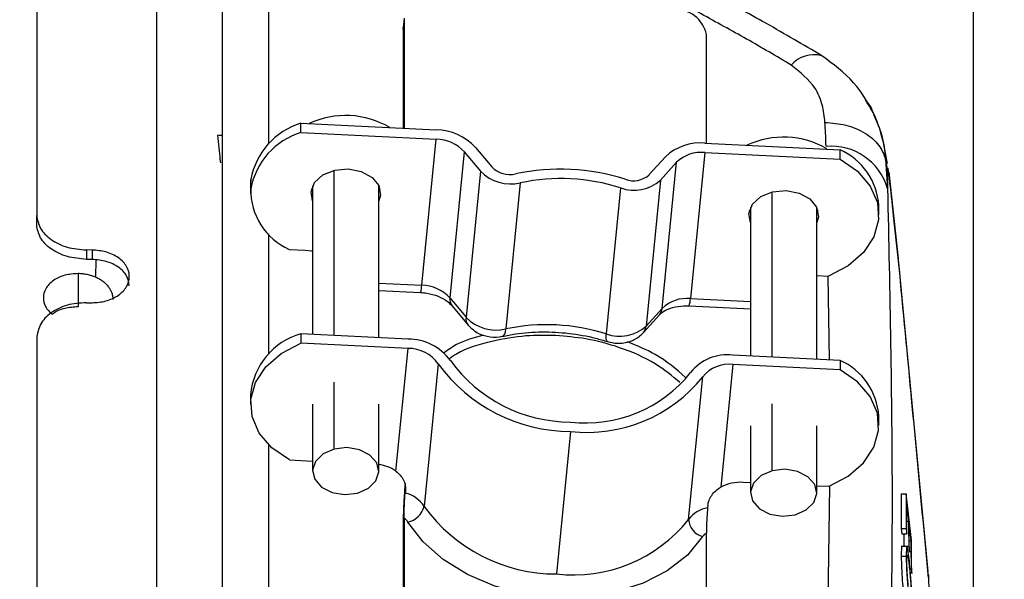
# Model space of a CAD drawing. Header units: millimetres. Extents: x 0 to 594, y 0 to 420.
# Tile 24 of 45: x 278 to 298, y 283 to 294. Entities that reach past the tile are written whole.
import ezdxf

# ---------------------------------------------------------------- set-up
doc = ezdxf.new("R2010")
doc.units = ezdxf.units.MM
doc.layers.add('SLD-0', color=7, linetype='Continuous')
doc.styles.add('SLDTEXTSTYLE0', font='TXT', dxfattribs={"width": 0.75})
doc.dimstyles.new('SLDDIMSTYLE1', dxfattribs={"dimtxt": 3.5, "dimasz": 3.2, "dimexe": 0, "dimexo": 0.0625, "dimgap": 0.875, "dimtad": 1, "dimdec": 1, "dimlfac": 3, "dimrnd": 1e-09, "dimzin": 12, "dimdsep": 46, "dimtxsty": 'SLDTEXTSTYLE0', "dimsah": 1, "dimcen": 0.09, "dimadec": 0, "dimazin": 3, "dimtfac": 1, "dimtdec": 1, "dimtofl": 0, "dimtmove": 0, "dimatfit": 3, "dimfxl": 1, "dimfrac": 2, "dimtolj": 1, "dimtzin": 12, "dimarcsym": 0})
doc.dimstyles.new('SLDDIMSTYLE3', dxfattribs={"dimtxt": 3.5, "dimasz": 3.2, "dimexe": 0, "dimexo": 0.0625, "dimgap": 0.875, "dimtad": 1, "dimdec": 1, "dimlfac": 3, "dimrnd": 1e-09, "dimzin": 4, "dimdsep": 46, "dimtxsty": 'SLDTEXTSTYLE0', "dimsah": 1, "dimcen": 0.09, "dimadec": 0, "dimazin": 1, "dimtfac": 1, "dimtdec": 1, "dimtofl": 0, "dimtmove": 0, "dimatfit": 3, "dimfxl": 1, "dimfrac": 2, "dimtolj": 1, "dimtzin": 12, "dimarcsym": 0})

# ---------------------------------------------------------------- blocks, each defined once
blk = doc.blocks.new('_D_4')
at = {"layer": 'SLD-0', "color": 7, "transparency": 16777216}
for p, q in [((260.234, 349.441), (259.167, 349.441)), ((259.167, 349.441), (259.167, 343.885)), ((269.285, 349.441), (270.351, 349.441)), ((270.351, 349.441), (270.351, 343.885)), ((259.167, 343.885), (260.234, 343.885)), ((270.351, 343.885), (269.285, 343.885)), ((232.009, 309.733), (232.009, 339.648)), ((297.509, 269.702), (297.509, 339.648)), ((232.009, 338.648), (297.509, 338.648))]:
    blk.add_line(p, q, dxfattribs=at)
for points in [[(232.009, 338.648), (235.209, 338.098), (235.209, 339.198)], [(297.509, 338.648), (294.309, 339.198), (294.309, 338.098)]]:
    blk.add_solid(points, dxfattribs=at)
at = {"layer": 'SLD-0', "color": 7, "transparency": 16777216, "char_height": 3.5, "attachment_point": 1, "style": 'SLDTEXTSTYLE0'}
for s, insert in [('7.74', (260.234, 348.396)), ('196.5', (258.94, 343.16))]:
    blk.add_mtext(s, dxfattribs=dict(at, insert=insert))
blk = doc.blocks.new('_D_6')
at = {"layer": 'SLD-0', "color": 7, "transparency": 16777216}
for p, q in [((234.809, 303.822), (315.277, 303.822)), ((314.277, 303.822), (314.277, 214.155)), ((302.454, 264.807), (302.454, 265.874)), ((302.454, 265.874), (308.01, 265.874)), ((308.01, 265.874), (308.01, 264.807)), ((302.454, 253.17), (302.454, 252.103)), ((308.01, 252.103), (308.01, 253.17)), ((302.454, 252.103), (308.01, 252.103)), ((234.809, 214.155), (315.277, 214.155))]:
    blk.add_line(p, q, dxfattribs=at)
for points in [[(314.277, 303.822), (313.727, 300.622), (314.827, 300.622)], [(314.277, 214.155), (314.827, 217.355), (313.727, 217.355)]]:
    blk.add_solid(points, dxfattribs=at)
at = {"layer": 'SLD-0', "color": 7, "transparency": 16777216, "char_height": 3.5, "attachment_point": 1, "rotation": 90, "style": 'SLDTEXTSTYLE0'}
for s, insert in [('269.0', (309.766, 255.809)), ('10.59', (303.498, 253.17)), ('%%c', (309.766, 250.531))]:
    blk.add_mtext(s, dxfattribs=dict(at, insert=insert))

msp = doc.modelspace()

# ---------------------------------------------------------------- linework, layer by layer
at = {"color": 7, "linetype": 'Continuous', "lineweight": 25}
for p, q in [((278.659, 296.023), (278.659, 289.999)), ((281.077, 279.201), (281.077, 295.921)), ((283.322, 295.675), (283.322, 291.434)), ((282.392, 294.75), (282.392, 278.562)), ((286.051, 293.936), (286.033, 293.748)), ((286.053, 293.969), (286.034, 293.781)), ((286.051, 293.936), (286.051, 291.752)), ((286.033, 293.748), (286.034, 293.781)), ((286.033, 293.748), (286.033, 291.753)), ((292.136, 291.451), (292.136, 293.635)), ((283.975, 291.666), (283.975, 291.854)), ((283.975, 291.854), (286.697, 291.72)), ((283.975, 291.666), (286.697, 291.531)), ((286.407, 288.592), (286.697, 291.531)), ((287.264, 291.278), (286.974, 288.339)), ((287.264, 291.278), (287.589, 290.887)), ((287.491, 291.366), (287.816, 290.974)), ((292.104, 291.452), (294.826, 291.318)), ((294.826, 291.129), (294.826, 291.318)), ((290.985, 290.818), (291.31, 291.177)), ((292.104, 291.264), (291.813, 288.325)), ((292.104, 291.264), (294.826, 291.129)), ((295.741, 291.133), (295.78, 290.542)), ((284.645, 287.585), (284.645, 290.906)), ((287.589, 290.887), (287.299, 287.948)), ((291.212, 290.708), (291.537, 291.067)), ((291.246, 288.128), (291.537, 291.067)), ((295.797, 290.865), (295.762, 291.038)), ((282.967, 290.723), (282.962, 290.624)), ((282.967, 290.534), (282.967, 290.723)), ((291.212, 290.708), (290.921, 287.769)), ((296.002, 289.131), (295.812, 290.867)), ((282.962, 290.624), (282.962, 290.436)), ((284.212, 290.477), (284.191, 290.534)), ((284.212, 290.591), (284.212, 287.606)), ((285.545, 287.54), (285.545, 290.591)), ((285.566, 290.534), (285.545, 290.477)), ((288.391, 290.653), (288.1, 287.714)), ((290.41, 290.553), (290.12, 287.614)), ((293.457, 287.149), (293.457, 290.471)), ((293.024, 290.042), (293.003, 290.098)), ((293.024, 290.155), (293.024, 287.17)), ((294.357, 287.104), (294.357, 290.155)), ((294.378, 290.098), (294.357, 290.042)), ((295.607, 290.008), (295.607, 290.197)), ((278.659, 289.81), (278.659, 289.999)), ((283.322, 289.625), (283.322, 287.198)), ((279.773, 289.302), (279.659, 289.303)), ((279.659, 289.303), (279.659, 289.114)), ((279.773, 289.302), (279.773, 289.113)), ((283.743, 289.314), (284.06, 289.299)), ((279.773, 289.113), (279.659, 289.114)), ((279.851, 288.755), (279.853, 289.101)), ((296.009, 289.02), (296.002, 289.13)), ((296.598, 282.834), (296.01, 289.046)), ((279.492, 288.827), (279.492, 288.167)), ((294.357, 288.79), (294.594, 288.778)), ((294.615, 287.092), (294.587, 288.778)), ((285.545, 288.635), (286.407, 288.592)), ((285.545, 288.488), (286.382, 288.446)), ((286.974, 288.339), (287.299, 287.948)), ((291.813, 288.325), (293.024, 288.265)), ((279.659, 288.242), (279.773, 288.241)), ((287.014, 288.184), (287.339, 287.792)), ((290.921, 287.769), (291.246, 288.128)), ((291.789, 288.179), (293.024, 288.118)), ((290.867, 287.639), (291.192, 287.998)), ((278.659, 287.524), (278.659, 279.083)), ((283.975, 287.618), (283.975, 287.429)), ((286.132, 287.511), (283.975, 287.618)), ((286.132, 287.323), (283.975, 287.429)), ((285.888, 284.854), (286.132, 287.323)), ((294.826, 287.081), (292.67, 287.188)), ((286.74, 287.012), (286.456, 284.143)), ((292.67, 286.999), (292.425, 284.531)), ((294.826, 286.893), (292.67, 286.999)), ((294.826, 287.081), (294.826, 286.893)), ((291.778, 283.88), (292.061, 286.749)), ((284.645, 285.295), (284.645, 286.645)), ((282.962, 286.388), (282.962, 286.199)), ((284.212, 286.203), (284.212, 284.853)), ((285.545, 284.853), (285.545, 286.203)), ((293.457, 284.859), (293.457, 286.209)), ((295.607, 285.772), (295.607, 285.96)), ((293.024, 285.767), (293.024, 284.418)), ((294.357, 284.418), (294.357, 285.767)), ((289.401, 285.652), (289.117, 282.784)), ((283.322, 285.389), (283.322, 275.723)), ((283.743, 285.078), (284.212, 285.055)), ((293.024, 284.619), (292.876, 284.626)), ((294.594, 284.541), (294.357, 284.553)), ((294.545, 278.901), (294.617, 284.552)), ((286.079, 284.462), (286.074, 284.415)), ((296.052, 284.395), (296.153, 284.395)), ((292.164, 284.161), (292.16, 284.114)), ((286.051, 283.909), (286.051, 279.211)), ((296.169, 283.845), (296.204, 283.845)), ((286.033, 283.721), (286.033, 279.023)), ((292.136, 278.91), (292.136, 283.608)), ((296.057, 283.701), (296.158, 283.701)), ((296.07, 283.591), (296.17, 283.591)), ((296.219, 283.451), (296.251, 283.451)), ((296.215, 283.335), (296.056, 283.335)), ((296.057, 283.141), (296.158, 283.141)), ((296.603, 282.769), (296.594, 282.833)), ((296.606, 282.707), (296.657, 280.498))]:
    msp.add_line(p, q, dxfattribs=at)
at = {"color": 7, "linetype": 'Continuous', "lineweight": 25, "flags": 128}
for points in [[(294.826, 291.129), (295.176, 290.885), (295.431, 290.588), (295.576, 290.256), (295.602, 289.909), (295.508, 289.568), (295.299, 289.254), (294.988, 288.985), (294.594, 288.778)], [(284.212, 290.289), (284.18, 290.474), (284.252, 290.66), (284.419, 290.813), (284.656, 290.909), (284.927, 290.933)], [(284.927, 290.933), (285.191, 290.883), (285.407, 290.764), (285.542, 290.597), (285.577, 290.405), (285.545, 290.289)], [(293.024, 289.853), (292.992, 290.038), (293.064, 290.225), (293.231, 290.377), (293.468, 290.473), (293.739, 290.498)], [(293.739, 290.498), (294.003, 290.447), (294.219, 290.329), (294.354, 290.161), (294.389, 289.969), (294.357, 289.853)], [(284.06, 289.299), (284.189, 289.283), (284.212, 289.278)], [(288.031, 287.565), (288.051, 287.575), (288.074, 287.605), (288.09, 287.651), (288.1, 287.714)], [(290.145, 287.459), (290.13, 287.472), (290.12, 287.503), (290.116, 287.551), (290.12, 287.614)], [(283.743, 285.078), (283.393, 285.322), (283.138, 285.619), (282.993, 285.951), (282.967, 286.298), (283.061, 286.639), (283.27, 286.953), (283.581, 287.222), (283.975, 287.429)], [(294.594, 284.541), (294.988, 284.749), (295.299, 285.017), (295.508, 285.332), (295.602, 285.673), (295.576, 286.02), (295.431, 286.352), (295.176, 286.649), (294.826, 286.893)], [(284.645, 285.295), (284.424, 285.198), (284.272, 285.049), (284.212, 284.87), (284.254, 284.688), (284.391, 284.532), (284.602, 284.424), (284.855, 284.382), (285.112, 284.412)], [(285.112, 284.412), (285.333, 284.509), (285.485, 284.658), (285.545, 284.837), (285.503, 285.019), (285.366, 285.175), (285.155, 285.283), (284.902, 285.325), (284.645, 285.295)], [(293.457, 284.859), (293.236, 284.762), (293.084, 284.613), (293.024, 284.434), (293.066, 284.253), (293.203, 284.096), (293.414, 283.989), (293.667, 283.947), (293.924, 283.976)], [(293.924, 283.976), (294.145, 284.073), (294.297, 284.222), (294.357, 284.401), (294.315, 284.583), (294.178, 284.739), (293.967, 284.847), (293.713, 284.889), (293.457, 284.859)], [(296.262, 283.465), (296.201, 283.985), (296.153, 284.395)], [(296.167, 284.162), (296.188, 283.984), (296.204, 283.845)], [(292.059, 283.535), (291.753, 283.165), (291.349, 282.849), (290.863, 282.598), (290.311, 282.421), (289.714, 282.325), (289.094, 282.313), (288.474, 282.386), (287.877, 282.541), (287.325, 282.773), (286.838, 283.072), (286.434, 283.428), (286.129, 283.828)], [(296.057, 283.701), (296.064, 283.639), (296.07, 283.591)], [(296.158, 283.701), (296.165, 283.639), (296.17, 283.591)], [(296.217, 283.736), (296.236, 283.576), (296.251, 283.451)], [(296.208, 283.331), (296.215, 283.27), (296.22, 283.222)], [(296.254, 282.902), (296.262, 282.841), (296.267, 282.792)]]:
    msp.add_lwpolyline(points, dxfattribs=at)
at = {"color": 7, "linetype": 'Continuous', "lineweight": 25}
for centre, radius, start, end in [((291.519, 293.512), 0.629, 11.2675, 94.3879), ((294.301, 292.626), 0.606, 75.1214, 139.224), ((284.876, 290.266), 1.743, 59.3645, 114.9741), ((284.41, 290.451), 1.469, 107.2282, 169.3497), ((286.678, 290.61), 1.11, 42.9273, 88.9992), ((284.41, 290.263), 1.469, 107.2282, 169.3497), ((286.684, 290.738), 0.793, 42.9273, 88.9992), ((293.688, 289.827), 1.746, 59.9632, 114.9406), ((292.008, 290.449), 1.008, 84.5291, 133.7554), ((294.647, 290.212), 1.18, 16.2673, 94.9823), ((294.289, 290.111), 1.32, 3.7042, 66.0128), ((292.035, 290.547), 0.72, 84.5291, 133.7554), ((288.195, 291.472), 0.842, 223.9947, 283.4546), ((288.18, 291.325), 0.505, 223.9947, 283.4546), ((289.193, 286.584), 4.343, 72.4296, 101.9089), ((289.211, 286.765), 3.973, 72.4296, 101.9089), ((290.683, 291.295), 0.791, 249.8574, 311.997), ((290.668, 291.17), 0.475, 249.8574, 311.997), ((284.263, 290.503), 1.297, 178.6039, 246.3256), ((285.942, 288.595), 0.465, 341.2871, 359.5834), ((286.393, 287.799), 0.793, 42.9273, 88.9992), ((287.175, 288.309), 0.204, 171.3726, 217.7786), ((291.745, 287.608), 0.72, 84.5291, 133.7554), ((291.342, 288.329), 0.471, 341.4453, 359.4977), ((291.029, 288.143), 0.218, 318.4613, 356.0182), ((287.5, 287.917), 0.204, 171.3657, 217.9196), ((287.904, 288.532), 0.842, 223.9947, 283.4546), ((288.92, 283.826), 3.973, 72.4296, 101.9089), ((290.392, 288.356), 0.791, 249.8574, 311.997), ((290.704, 287.784), 0.218, 318.5038, 356.0169), ((284.369, 286.261), 1.413, 106.1915, 174.8453), ((286.13, 286.457), 1.054, 35.9707, 89.9027), ((286.131, 286.57), 0.753, 35.9707, 89.9027), ((292.56, 286.244), 0.95, 83.3965, 141.3894), ((289.406, 288.947), 3.295, 215.9707, 269.9027), ((289.406, 288.834), 2.993, 215.9707, 269.9027), ((292.592, 286.325), 0.678, 83.3965, 141.3894), ((294.289, 285.875), 1.32, 3.7042, 66.0128), ((289.711, 288.52), 2.697, 263.3965, 321.3894), ((289.742, 288.601), 2.968, 263.3965, 321.3894), ((285.448, 284.216), 0.775, 55.471, 82.8235), ((292.824, 283.758), 0.87, 86.5929, 117.2719), ((285.903, 283.769), 0.668, 34.0781, 75.1168), ((286.038, 284.249), 0.431, 282.125, 345.7603), ((289.123, 286.078), 3.295, 215.9707, 269.9027), ((292.252, 283.534), 0.587, 99.0418, 143.878), ((285.894, 283.681), 0.277, 32.0687, 55.4905), ((289.458, 285.732), 2.968, 263.3965, 321.3894), ((292.164, 283.908), 0.388, 184.0568, 254.1463), ((292.258, 283.402), 0.239, 120.4564, 146.2824)]:
    msp.add_arc(centre, radius, start, end, dxfattribs=at)
for points, knots in [([(294.457, 293.212), (294.086, 293.43), (293.366, 293.855), (292.249, 294.455), (291.563, 294.866), (291.224, 295.07)], [0, 0, 0, 0, 0.349329, 0.678319, 1, 1, 1, 1]), ([(293.843, 293.022), (293.545, 293.199), (292.951, 293.552), (291.846, 294.145), (291.082, 294.599), (290.615, 294.877)], [0, 0, 0, 0, 0.280025, 0.560063, 1, 1, 1, 1]), ([(295.54, 291.975), (295.411, 292.218), (295.155, 292.701), (294.688, 293.042), (294.457, 293.212)], [0, 0, 0, 0, 0.503932, 1, 1, 1, 1]), ([(294.522, 291.869), (294.51, 291.987), (294.485, 292.222), (294.314, 292.639), (294.021, 292.877), (293.843, 293.022)], [0, 0, 0, 0, 0.281421, 0.561982, 1, 1, 1, 1]), ([(295.34, 292.312), (295.38, 292.264), (295.459, 292.169), (295.495, 292.055), (295.513, 291.998)], [0, 0, 0, 0, 0.5003847, 1, 1, 1, 1]), ([(295.782, 291.04), (295.712, 291.419), (295.627, 291.876), (295.382, 292.249), (295.341, 292.312)], [0, 0, 0, 0, 0.829964, 1, 1, 1, 1]), ([(294.545, 291.388), (294.542, 291.477), (294.536, 291.638), (294.526, 291.798), (294.522, 291.869)], [0, 0, 0, 0, 0.559879, 1, 1, 1, 1]), ([(294.522, 291.869), (294.664, 291.857), (294.957, 291.833), (295.337, 291.669), (295.626, 291.429), (295.704, 291.23), (295.741, 291.133)], [0, 0, 0, 0, 0.242968, 0.5, 0.757032, 1, 1, 1, 1]), ([(295.513, 291.998), (295.568, 291.876), (295.691, 291.598), (295.724, 291.299), (295.741, 291.133)], [0, 0, 0, 0, 0.443545, 1, 1, 1, 1]), ([(282.392, 291.605), (282.38, 291.606), (282.342, 291.607), (282.319, 291.61), (282.303, 291.612)], [0, 0, 0, 0, 0.327629, 1, 1, 1, 1]), ([(282.362, 291.055), (282.362, 291.055), (282.362, 291.056), (282.361, 291.068), (282.358, 291.09), (282.339, 291.256), (282.32, 291.442), (282.303, 291.611)], [0, 0, 0, 0, 0.009162, 0.030067, 0.075426, 0.157718, 1, 1, 1, 1]), ([(295.78, 290.876), (295.775, 290.924), (295.765, 291.01), (295.749, 291.095), (295.741, 291.133)], [0, 0, 0, 0, 0.559989, 1, 1, 1, 1]), ([(295.82, 290.754), (295.814, 290.804), (295.802, 290.904), (295.79, 290.955), (295.782, 290.95), (295.781, 290.901), (295.78, 290.876)], [0, 0, 0, 0, 0.27968, 0.55985, 0.779979, 1, 1, 1, 1]), ([(295.78, 290.876), (295.78, 290.815), (295.78, 290.705), (295.78, 290.592), (295.78, 290.542)], [0, 0, 0, 0, 0.560157, 1, 1, 1, 1]), ([(296.009, 289.02), (295.974, 289.344), (295.911, 289.922), (295.848, 290.5), (295.82, 290.754)], [0, 0, 0, 0, 0.56, 1, 1, 1, 1]), ([(295.78, 290.542), (295.826, 288.454), (295.917, 284.277), (295.826, 280.104), (295.78, 278.017)], [0, 0, 0, 0, 0.5, 1, 1, 1, 1]), ([(278.659, 289.999), (278.674, 289.91), (278.704, 289.731), (278.935, 289.502), (279.265, 289.338), (279.527, 289.315), (279.659, 289.303)], [0, 0, 0, 0, 0.249998, 0.499774, 0.749442, 1, 1, 1, 1]), ([(279.659, 289.114), (279.528, 289.126), (279.266, 289.15), (278.935, 289.313), (278.704, 289.542), (278.674, 289.721), (278.659, 289.81)], [0, 0, 0, 0, 0.249998, 0.499774, 0.74944, 1, 1, 1, 1]), ([(279.773, 288.241), (279.867, 288.247), (280.011, 288.257), (280.186, 288.322), (280.343, 288.411), (280.484, 288.56), (280.525, 288.707), (280.521, 288.845), (280.478, 288.983), (280.343, 289.126), (280.187, 289.215), (280.012, 289.282), (279.867, 289.294), (279.773, 289.302)], [0, 0, 0, 0, 0.119429, 0.183495, 0.250285, 0.374977, 0.49967, 0.513281, 0.624644, 0.749489, 0.816349, 0.880476, 1, 1, 1, 1]), ([(280.523, 288.58), (280.512, 288.65), (280.489, 288.788), (280.316, 288.963), (280.068, 289.087), (279.871, 289.104), (279.773, 289.113)], [0, 0, 0, 0, 0.249454, 0.49954, 0.749681, 1, 1, 1, 1]), ([(296.606, 282.707), (296.495, 283.885), (296.296, 285.988), (296.097, 288.094), (296.009, 289.02)], [0, 0, 0, 0, 0.56, 1, 1, 1, 1]), ([(279.492, 288.827), (279.401, 288.821), (279.217, 288.808), (279.02, 288.714), (278.902, 288.613), (278.818, 288.499), (278.776, 288.345), (278.818, 288.189), (278.892, 288.078), (278.949, 288.031), (278.975, 288.01)], [0, 0, 0, 0, 0.170092, 0.34038, 0.431688, 0.51914, 0.681756, 0.838686, 0.927423, 1, 1, 1, 1]), ([(279.851, 288.755), (279.837, 288.76), (279.81, 288.771), (279.766, 288.786), (279.722, 288.798), (279.677, 288.808), (279.631, 288.816), (279.585, 288.822), (279.539, 288.826), (279.508, 288.827), (279.492, 288.827)], [0, 0, 0, 0, 0.126929, 0.253307, 0.379133, 0.504408, 0.629133, 0.753306, 0.876928, 1, 1, 1, 1]), ([(279.851, 288.755), (279.864, 288.749), (279.889, 288.737), (279.926, 288.718), (279.96, 288.696), (280.004, 288.664), (280.053, 288.621), (280.103, 288.563), (280.142, 288.502), (280.171, 288.438), (280.189, 288.373), (280.191, 288.33), (280.192, 288.309)], [0, 0, 0, 0, 0.062224, 0.124451, 0.186891, 0.249758, 0.374516, 0.499947, 0.624935, 0.750199, 0.875076, 1, 1, 1, 1]), ([(286.382, 288.446), (286.424, 288.443), (286.547, 288.432), (286.742, 288.377), (286.922, 288.279), (286.985, 288.214), (287.014, 288.184)], [0, 0, 0, 0, 0.155324, 0.452313, 0.748774, 1, 1, 1, 1]), ([(279.659, 288.242), (279.528, 288.233), (279.266, 288.214), (278.935, 288.05), (278.704, 287.813), (278.674, 287.62), (278.659, 287.524)], [0, 0, 0, 0, 0.249998, 0.499774, 0.749441, 1, 1, 1, 1]), ([(278.975, 288.01), (278.982, 288.016), (279.045, 288.072), (279.22, 288.147), (279.401, 288.16), (279.492, 288.167)], [0, 0, 0, 0, 0.061693, 0.531019, 1, 1, 1, 1]), ([(291.192, 287.998), (291.205, 288.012), (291.242, 288.049), (291.361, 288.118), (291.558, 288.177), (291.713, 288.178), (291.789, 288.179)], [0, 0, 0, 0, 0.152705, 0.428801, 0.721512, 1, 1, 1, 1]), ([(287.339, 287.792), (287.395, 287.738), (287.503, 287.633), (287.729, 287.552), (287.909, 287.541), (288.011, 287.561), (288.031, 287.565)], [0, 0, 0, 0, 0.304936, 0.592616, 0.920484, 1, 1, 1, 1]), ([(287.653, 287.591), (287.46, 287.537), (287.153, 287.451), (286.927, 287.285), (286.842, 287.224)], [0, 0, 0, 0, 0.627679, 1, 1, 1, 1]), ([(289.106, 287.581), (288.905, 287.584), (288.465, 287.59), (287.784, 287.467), (287.244, 287.309), (287.003, 287.142), (286.953, 287.108)], [0, 0, 0, 0, 0.256121, 0.557444, 0.908128, 1, 1, 1, 1]), ([(288.031, 287.565), (288.117, 287.582), (288.374, 287.632), (288.825, 287.665), (289.372, 287.636), (289.816, 287.557), (290.066, 287.483), (290.145, 287.459)], [0, 0, 0, 0, 0.128189, 0.379721, 0.631768, 0.883769, 1, 1, 1, 1]), ([(291.604, 286.634), (291.446, 286.766), (291.103, 287.053), (290.433, 287.34), (289.747, 287.526), (289.308, 287.564), (289.106, 287.581)], [0, 0, 0, 0, 0.247371, 0.538008, 0.787735, 1, 1, 1, 1]), ([(290.145, 287.459), (290.209, 287.444), (290.362, 287.409), (290.598, 287.449), (290.773, 287.544), (290.846, 287.618), (290.867, 287.639)], [0, 0, 0, 0, 0.251886, 0.595226, 0.888041, 1, 1, 1, 1]), ([(291.715, 286.739), (291.525, 286.904), (291.192, 287.194), (290.737, 287.377), (290.541, 287.456)], [0, 0, 0, 0, 0.5690748, 1, 1, 1, 1]), ([(285.888, 284.854), (285.919, 284.828), (285.982, 284.775), (286.043, 284.672), (286.081, 284.565), (286.08, 284.496), (286.079, 284.462)], [0, 0, 0, 0, 0.249094, 0.4995479, 0.7517558, 1, 1, 1, 1]), ([(286.074, 284.612), (286.072, 284.58), (286.066, 284.518), (286.057, 284.405), (286.05, 284.284), (286.043, 284.159), (286.038, 284.036), (286.034, 283.879), (286.033, 283.784), (286.033, 283.721)], [0, 0, 0, 0, 0.124999, 0.250222, 0.37522, 0.500074, 0.624502, 0.749488, 1, 1, 1, 1]), ([(286.051, 283.909), (286.051, 283.945), (286.052, 284.016), (286.056, 284.133), (286.061, 284.227), (286.065, 284.296), (286.069, 284.361), (286.073, 284.397), (286.074, 284.415)], [0, 0, 0, 0, 0.250523, 0.497997, 0.623911, 0.748762, 0.874498, 1, 1, 1, 1]), ([(292.164, 284.161), (292.17, 284.195), (292.183, 284.263), (292.239, 284.366), (292.318, 284.462), (292.389, 284.508), (292.425, 284.531)], [0, 0, 0, 0, 0.249322, 0.499542, 0.749222, 1, 1, 1, 1]), ([(296.052, 284.395), (296.053, 284.265), (296.055, 284.034), (296.057, 283.802), (296.057, 283.701)], [0, 0, 0, 0, 0.56, 1, 1, 1, 1]), ([(296.153, 284.395), (296.154, 284.265), (296.156, 284.034), (296.157, 283.802), (296.158, 283.701)], [0, 0, 0, 0, 0.56, 1, 1, 1, 1]), ([(296.17, 283.591), (296.17, 283.697), (296.169, 283.888), (296.167, 284.078), (296.167, 284.162)], [0, 0, 0, 0, 0.56, 1, 1, 1, 1]), ([(292.16, 284.114), (292.158, 284.096), (292.155, 284.061), (292.15, 283.996), (292.146, 283.926), (292.141, 283.832), (292.137, 283.716), (292.137, 283.644), (292.136, 283.608)], [0, 0, 0, 0, 0.124968, 0.250488, 0.375538, 0.500653, 0.748667, 1, 1, 1, 1]), ([(296.204, 283.845), (296.205, 283.749), (296.206, 283.578), (296.207, 283.406), (296.208, 283.331)], [0, 0, 0, 0, 0.56, 1, 1, 1, 1]), ([(296.106, 283.591), (296.106, 283.58), (296.106, 283.494), (296.107, 283.409), (296.107, 283.335)], [0, 0, 0, 0, 0.132342, 1, 1, 1, 1]), ([(296.22, 283.222), (296.22, 283.318), (296.219, 283.489), (296.218, 283.66), (296.217, 283.736)], [0, 0, 0, 0, 0.56, 1, 1, 1, 1]), ([(296.251, 283.451), (296.251, 283.349), (296.253, 283.166), (296.254, 282.983), (296.254, 282.902)], [0, 0, 0, 0, 0.56, 1, 1, 1, 1]), ([(296.267, 282.792), (296.267, 282.918), (296.265, 283.142), (296.263, 283.366), (296.262, 283.465)], [0, 0, 0, 0, 0.56, 1, 1, 1, 1]), ([(296.07, 283.332), (296.068, 283.332), (296.065, 283.334), (296.059, 283.289), (296.058, 283.201), (296.057, 283.141)], [0, 0, 0, 0, 0.139065, 0.417264, 1, 1, 1, 1]), ([(296.17, 283.331), (296.168, 283.332), (296.164, 283.334), (296.159, 283.285), (296.158, 283.199), (296.158, 283.141)], [0, 0, 0, 0, 0.157795, 0.435562, 1, 1, 1, 1]), ([(296.17, 283.046), (296.17, 283.068), (296.17, 283.111), (296.173, 283.15), (296.176, 283.172), (296.179, 283.169), (296.179, 283.168)], [0, 0, 0, 0, 0.307716, 0.61653, 0.926587, 1, 1, 1, 1]), ([(296.214, 283.091), (296.207, 283.149), (296.192, 283.265), (296.18, 283.308), (296.174, 283.329)], [0, 0, 0, 0, 0.506622, 1, 1, 1, 1]), ([(296.184, 283.163), (296.188, 283.142), (296.198, 283.098), (296.209, 283.008), (296.215, 282.963)], [0, 0, 0, 0, 0.498453, 1, 1, 1, 1]), ([(296.057, 283.141), (296.058, 283.091), (296.059, 282.994), (296.067, 282.815), (296.079, 282.624), (296.089, 282.51), (296.095, 282.446)], [0, 0, 0, 0, 0.256725, 0.49996, 0.714666, 1, 1, 1, 1]), ([(296.158, 283.141), (296.158, 283.093), (296.159, 282.996), (296.167, 282.809), (296.18, 282.615), (296.19, 282.502), (296.195, 282.446)], [0, 0, 0, 0, 0.250378, 0.499657, 0.748145, 1, 1, 1, 1]), ([(296.199, 282.537), (296.195, 282.578), (296.187, 282.659), (296.178, 282.8), (296.171, 282.939), (296.171, 283.01), (296.17, 283.046)], [0, 0, 0, 0, 0.2544392, 0.5002268, 0.7494749, 1, 1, 1, 1]), ([(296.271, 282.178), (296.271, 282.244), (296.269, 282.345), (296.262, 282.511), (296.255, 282.637), (296.246, 282.758), (296.233, 282.919), (296.222, 283.02), (296.214, 283.091)], [0, 0, 0, 0, 0.248045, 0.375166, 0.498827, 0.612567, 0.731215, 1, 1, 1, 1]), ([(296.215, 282.963), (296.221, 282.909), (296.231, 282.813), (296.244, 282.659), (296.252, 282.537), (296.256, 282.445), (296.258, 282.359), (296.259, 282.311), (296.259, 282.286)], [0, 0, 0, 0, 0.277901, 0.499649, 0.624315, 0.749743, 0.865693, 1, 1, 1, 1]), ([(296.603, 282.769), (296.604, 282.757), (296.605, 282.737), (296.606, 282.716), (296.606, 282.707)], [0, 0, 0, 0, 0.559708, 1, 1, 1, 1])]:
    msp.add_open_spline(points, degree=3, knots=knots, dxfattribs=at)

# ---------------------------------------------------------------- dimensions: what is measured, and where the dimension line sits
at = {"layer": 'SLD-0', "color": 7}
dim = msp.add_linear_dim(base=(297.509, 338.648), p1=(232.009, 308.733), p2=(297.509, 268.702), dimstyle='SLDDIMSTYLE1', dxfattribs=at)
dim.commit()
dim.dimension.update_dxf_attribs({"geometry": '_D_4', "text_midpoint": (264.759, 338.648), "dimtype": 160})
dim = msp.add_linear_dim(base=(314.277, 214.155), p1=(233.809, 303.822), p2=(233.809, 214.155), angle=90, text='%%c<>', dimstyle='SLDDIMSTYLE3', dxfattribs=at)
dim.commit()
dim.dimension.update_dxf_attribs({"geometry": '_D_6', "text_midpoint": (314.277, 258.989), "dimtype": 160})

doc.saveas('drawing.dxf')
